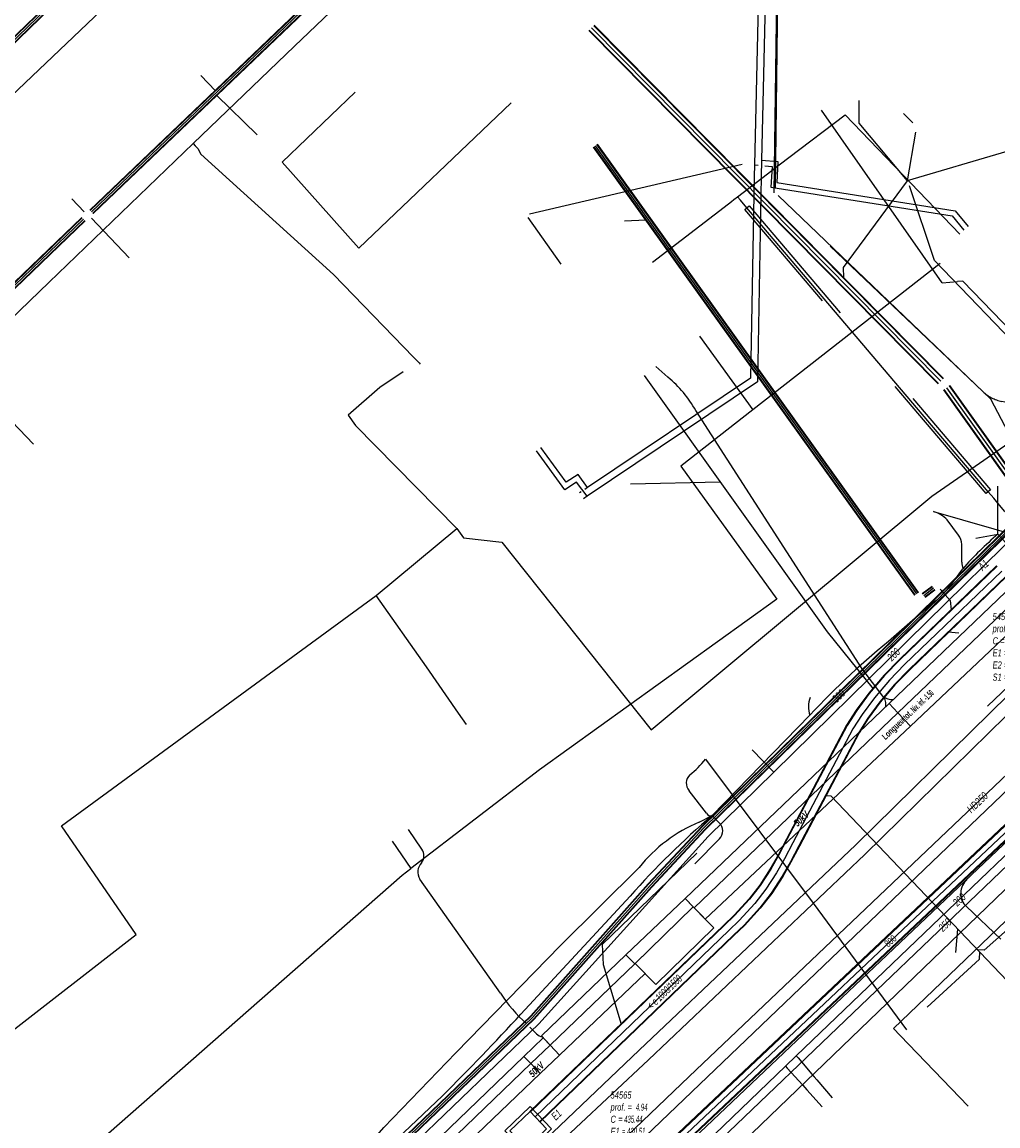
# Model space of a CAD drawing. Header units: metres. Extents: x 2695563 to 2696938, y 1260544 to 1262032.
# Tile 47 of 256: x 2695763 to 2695833, y 1261090 to 1261169. Entities that reach past the tile are written whole.
import ezdxf

# ---------------------------------------------------------------- set-up
doc = ezdxf.new("R2010")
doc.units = ezdxf.units.M
doc.header["$LTSCALE"] = 100
for name, pattern in [('AUSGEZOGEN', [0]), ('STRICHLINIE2_S3', [0.25, 0.15, -0.1]), ('VERDECKT2_S2', [0.18, 0.1, -0.08])]:
    doc.linetypes.add(name, pattern=pattern)
for name, color, linetype in [('CAD_Cadastre des conduites_Ouvrage_Conduite', 200, 'AUSGEZOGEN'), ('Eau portable_Cadastre des conduites_Conduite', 171, 'AUSGEZOGEN'), ('Eau potable_Cadastre des conduites_Conduite_Texte', 171, 'AUSGEZOGEN'), ('EU_Cadastre des conduites', 24, 'AUSGEZOGEN'), ('EU_Cadastre des conduites – Texte', 7, 'AUSGEZOGEN'), ('EU_Cadastre des conduites_Ouvrage spécial – Polygone de détail', 24, 'AUSGEZOGEN'), ('EU_Cadastre des conduites_Regard normalisé – Texte', 24, 'AUSGEZOGEN'), ('EU_Cadastre des conduites_Regard – Ligne de détail', 24, 'AUSGEZOGEN'), ('EU_Cadastre des conduites_Regard – Polygone de détail', 24, 'AUSGEZOGEN'), ('EU_Cadastre des conduites_Texte entrée-sortie', 24, 'AUSGEZOGEN'), ('Gaz_Cadastre des conduites_Conduite', 32, 'AUSGEZOGEN'), ('Gaz_Cadastre des conduites_Conduite_Texte', 32, 'AUSGEZOGEN'), ('Gaz_Cadastre des conduites_Tube de protection', 32, 'AUSGEZOGEN'), ('Réseau électrique_Cadastre des conduite_Bord du tracé', 1, 'AUSGEZOGEN'), ('Réseau électrique_Cadastre des conduite_Texte libre_Texte', 1, 'AUSGEZOGEN'), ('Réseau électrique_Cadastre des conduite_Tronçon de tracé', 1, 'AUSGEZOGEN'), ('Réseau électrique_Cadastre des conduites_Ouvrage_Surface-Ligne-Point', 1, 'AUSGEZOGEN'), ('Réseau électrique_Point altimétrique_Texte', 7, 'AUSGEZOGEN'), ('TV_Cadastre des conduites_CONDUITE', 92, 'AUSGEZOGEN'), ('Télécommunications_SW_Cadastre des conduites_Bord du tracé', 94, 'AUSGEZOGEN'), ('Télécommunications_SW_Cadastre des conduites_Bord du tracé_Texte', 94, 'AUSGEZOGEN')]:
    doc.layers.add(name, color=color, linetype=linetype)
doc.styles.add('ARIAL', font='arial.ttf')
doc.styles.add('ARIALNARROW', font='ARIALN.TTF')
pattern_1 = [(0, (2708005, 1273150), (6075, 6075), [6075, -6075]), (90, (2708005, 1273150), (-6075, 6075), [6075, -6075])]

# ---------------------------------------------------------------- blocks, each defined once
blk = doc.blocks.new('COMPLEXOBJECT_2217')
at = {"layer": 'Réseau électrique_Cadastre des conduite_Tronçon de tracé', "color": 1, "linetype": 'AUSGEZOGEN', "transparency": 33554687}
blk.add_line((5811.129, 11112.917), (5809.902, 11114.526), dxfattribs=at)
for centre, radius, start, end in [((5804.765, 11121.877), 8.106, 309.79563, 320.97412), ((5810.493, 11115.062), 0.798, 132.58827, 222.21123), ((5811.436, 11113.107), 0.361, 211.68231, 287.86797)]:
    blk.add_arc(centre, radius, start, end, dxfattribs=at)
blk = doc.blocks.new('COMPLEXOBJECT_2222')
at = {"layer": 'Réseau électrique_Cadastre des conduite_Tronçon de tracé', "color": 1, "linetype": 'AUSGEZOGEN', "transparency": 33554687}
for p, q in [((5812.044, 11112.244), (5811.547, 11112.763)), ((5810.303, 11109.306), (5812.064, 11111.097))]:
    blk.add_line(p, q, dxfattribs=at)
blk.add_arc((5811.468, 11111.66), 0.82, 316.60471, 45.3932, dxfattribs=at)
blk = doc.blocks.new('COMPLEXOBJECT_2229')
at = {"layer": 'Réseau électrique_Cadastre des conduite_Tronçon de tracé', "color": 1, "linetype": 'AUSGEZOGEN', "transparency": 33554687}
for centre, radius, start, end in [((5819.552, 11136.609), 11.657, 313.14528, 327.46573), ((5893.75, 11048.351), 103.665, 129.70555, 131.92951), ((5858.63, 11082.82), 54.641, 128.68194, 137.26438)]:
    blk.add_arc(centre, radius, start, end, dxfattribs=at)
blk = doc.blocks.new('COMPLEXOBJECT_2420')
at = {"layer": 'Réseau électrique_Cadastre des conduite_Tronçon de tracé', "color": 1, "linetype": 'AUSGEZOGEN', "transparency": 33554687}
blk.add_line((5799.026, 11097.207), (5798.57, 11097.672), dxfattribs=at)
blk.add_arc((5799.544, 11097.708), 0.72, 224.08404, 262.46123, dxfattribs=at)
blk = doc.blocks.new('COMPLEXOBJECT_2425')
at = {"layer": 'Réseau électrique_Cadastre des conduite_Tronçon de tracé', "color": 1, "linetype": 'AUSGEZOGEN', "transparency": 33554687}
for p, q in [((5797.919, 11098.602), (5805.699, 11107.003)), ((5783.343, 11084.255), (5792.332, 11092.783))]:
    blk.add_line(p, q, dxfattribs=at)
for centre, radius, start, end in [((5848.948, 11068.942), 57.612, 130.48055, 138.65075), ((5661.316, 11224.167), 185.545, 314.91962, 317.41087)]:
    blk.add_arc(centre, radius, start, end, dxfattribs=at)
blk = doc.blocks.new('COMPLEXOBJECT_2490')
at = {"layer": 'Réseau électrique_Cadastre des conduite_Tronçon de tracé', "color": 1, "linetype": 'AUSGEZOGEN', "transparency": 33554687}
for p, q in [((5829.082, 11132.727), (5828.281, 11133.827)), ((5829.317, 11130.8), (5829.317, 11132.068))]:
    blk.add_line(p, q, dxfattribs=at)
for centre, radius, start, end in [((5826.529, 11131.972), 2.552, 46.6401, 72.69646), ((5828.106, 11132.008), 1.213, 2.85742, 36.39514)]:
    blk.add_arc(centre, radius, start, end, dxfattribs=at)
blk = doc.blocks.new('COMPLEXOBJECT_2510')
at = {"layer": 'Réseau électrique_Cadastre des conduite_Tronçon de tracé', "color": 1, "linetype": 'AUSGEZOGEN', "transparency": 33554687}
for p, q in [((5808.393, 11143.969), (5807.532, 11144.729)), ((5822.225, 11123.196), (5810.372, 11141.607))]:
    blk.add_line(p, q, dxfattribs=at)
blk.add_arc((5803.076, 11137.504), 8.371, 29.35142, 50.56445, dxfattribs=at)
blk = doc.blocks.new('COMPLEXOBJECT_2511')
at = {"layer": 'Réseau électrique_Cadastre des conduite_Tronçon de tracé', "color": 1, "linetype": 'AUSGEZOGEN', "transparency": 33554687}
for p, q in [((5790.865, 11110.354), (5789.929, 11111.764)), ((5796.471, 11100.113), (5790.736, 11108.231))]:
    blk.add_line(p, q, dxfattribs=at)
for centre, radius, start, end in [((5790.246, 11109.883), 0.778, 321.39824, 37.28468), ((5791.517, 11108.741), 0.933, 135.29744, 213.14517), ((5805.151, 11105.585), 10.261, 212.22574, 228.23756)]:
    blk.add_arc(centre, radius, start, end, dxfattribs=at)
blk = doc.blocks.new('COMPLEXOBJECT_2558')
at = {"layer": 'Réseau électrique_Cadastre des conduite_Tronçon de tracé', "color": 1, "linetype": 'STRICHLINIE2_S3', "transparency": 33554687}
for p, q in [((5818.847, 11192.896), (5838.818, 11211.984)), ((5815.943, 11157.115), (5816.376, 11187.228))]:
    blk.add_line(p, q, dxfattribs=at)
blk.add_arc((5824.379, 11187.111), 8.004, 133.72403, 179.16578, dxfattribs=at)
blk = doc.blocks.new('COMPLEXOBJECT_2569')
at = {"layer": 'Réseau électrique_Cadastre des conduite_Tronçon de tracé', "color": 1, "linetype": 'STRICHLINIE2_S3', "transparency": 33554687}
for p, q in [((5830.807, 11142.962), (5815.943, 11157.115)), ((5833.993, 11141.847), (5832.155, 11142.248))]:
    blk.add_line(p, q, dxfattribs=at)
blk.add_arc((5832.78, 11145.058), 2.879, 226.72628, 257.45575, dxfattribs=at)
blk = doc.blocks.new('COMPLEXOBJECT_2577')
at = {"layer": 'Réseau électrique_Cadastre des conduite_Tronçon de tracé', "color": 1, "linetype": 'AUSGEZOGEN', "transparency": 33554687}
blk.add_line((5810.622, 11112.287), (5811.547, 11112.763), dxfattribs=at)
blk.add_lwpolyline([(5783.343, 11084.255), (5783.748, 11085.054), (5785.804, 11087.81), (5788.166, 11090.535), (5793.284, 11095.857), (5800.736, 11103.492), (5806.34, 11109.057)], dxfattribs=at)
blk.add_arc((5814.833, 11102.252), 10.883, 112.7622, 141.29379, dxfattribs=at)
blk = doc.blocks.new('COMPLEXOBJECT_2764')
at = {"layer": 'Télécommunications_SW_Cadastre des conduites_Bord du tracé', "color": 94, "linetype": 'AUSGEZOGEN', "transparency": 33554687}
blk.add_line((5829.64, 11106.27), (5832.083, 11103.947), dxfattribs=at)
blk.add_arc((5830.527, 11107.205), 1.289, 129.69878, 226.49678, dxfattribs=at)

msp = doc.modelspace()

# ---------------------------------------------------------------- hatches: boundary and pattern name
at = {"layer": 'Réseau électrique_Cadastre des conduite_Bord du tracé', "lineweight": 18, "transparency": 33554687}
h = msp.add_hatch(dxfattribs=at)
h.set_pattern_fill('MUSTER', color=1, scale=6075, style=0, pattern_type=2)
h.set_pattern_definition(pattern_1)
h.paths.add_polyline_path([(2695854.042, 1261141.257), (2695848.063, 1261135.378), (2695844.962, 1261132.346), (2695840.121, 1261127.568), (2695838.758, 1261126.228), (2695832.311, 1261119.889), (2695822.73, 1261110.468), (2695807.314, 1261095.86), (2695799.635, 1261088.514), (2695800.207, 1261087.9), (2695807.968, 1261095.17), (2695823.39, 1261109.785), (2695833.45, 1261119.677), (2695839.408, 1261125.535), (2695840.787, 1261126.891), (2695845.628, 1261131.668), (2695848.728, 1261134.7), (2695854.726, 1261140.597)], flags=0)
h = msp.add_hatch(dxfattribs=at)
h.set_pattern_fill('MUSTER', color=1, scale=6075, style=0, pattern_type=2)
h.set_pattern_definition(pattern_1)
h.paths.add_polyline_path([(2695825.122, 1261120.544), (2695825.739, 1261119.889), (2695839.553, 1261133.116), (2695838.931, 1261133.766)], flags=0)
h = msp.add_hatch(dxfattribs=at)
h.set_pattern_fill('MUSTER', color=1, scale=6075, style=0, pattern_type=2)
h.set_pattern_definition(pattern_1)
h.paths.add_polyline_path([(2695839.553, 1261133.116), (2695825.739, 1261119.889), (2695826.636, 1261118.938), (2695840.544, 1261132.081)], flags=0)
h = msp.add_hatch(dxfattribs=at)
h.set_pattern_fill('MUSTER', color=1, scale=6075, style=0, pattern_type=2)
h.set_pattern_definition(pattern_1)
h.paths.add_polyline_path([(2695810.59, 1261106.65), (2695811.22, 1261106.003), (2695825.739, 1261119.889), (2695825.122, 1261120.544)], flags=0)
h = msp.add_hatch(dxfattribs=at)
h.set_pattern_fill('MUSTER', color=1, scale=6075, style=0, pattern_type=2)
h.set_pattern_definition(pattern_1)
h.paths.add_polyline_path([(2695825.739, 1261119.889), (2695811.22, 1261106.003), (2695812.023, 1261105.179), (2695826.636, 1261118.938)], flags=0)
h = msp.add_hatch(dxfattribs=at)
h.set_pattern_fill('MUSTER', color=1, scale=6075, style=0, pattern_type=2)
h.set_pattern_definition(pattern_1)
h.paths.add_polyline_path([(2695810.59, 1261106.65), (2695806.361, 1261102.643), (2695806.994, 1261101.996), (2695811.167, 1261106.058)], flags=0)
h = msp.add_hatch(dxfattribs=at)
h.set_pattern_fill('MUSTER', color=1, scale=6075, style=0, pattern_type=2)
h.set_pattern_definition(pattern_1)
h.paths.add_polyline_path([(2695800.357, 1261096.869), (2695800.978, 1261096.216), (2695806.994, 1261101.996), (2695806.361, 1261102.643)], flags=0)
h = msp.add_hatch(dxfattribs=at)
h.set_pattern_fill('MUSTER', color=1, scale=6075, style=0, pattern_type=2)
h.set_pattern_definition(pattern_1)
h.paths.add_polyline_path([(2695807.034, 1261102.034), (2695800.978, 1261096.216), (2695801.651, 1261095.509), (2695807.743, 1261101.305)], flags=0)
h = msp.add_hatch(dxfattribs=at)
h.set_pattern_fill('MUSTER', color=1, scale=6075, style=0, pattern_type=2)
h.set_pattern_definition(pattern_1)
h.paths.add_polyline_path([(2695799.097, 1261095.412), (2695799.597, 1261094.894), (2695800.978, 1261096.216), (2695800.486, 1261096.733)], flags=0)
h = msp.add_hatch(dxfattribs=at)
h.set_pattern_fill('MUSTER', color=1, scale=6075, style=0, pattern_type=2)
h.set_pattern_definition(pattern_1)
h.paths.add_polyline_path([(2695800.978, 1261096.216), (2695799.597, 1261094.894), (2695800.275, 1261094.191), (2695801.651, 1261095.509)], flags=0)
h = msp.add_hatch(dxfattribs=at)
h.set_pattern_fill('MUSTER', color=1, scale=6075, style=0, pattern_type=2)
h.set_pattern_definition(pattern_1)
h.paths.add_polyline_path([(2695770.603, 1261067.985), (2695771.102, 1261067.466), (2695784.444, 1261080.268), (2695799.597, 1261094.894), (2695799.097, 1261095.412), (2695783.945, 1261080.787)], flags=0)
h = msp.add_hatch(dxfattribs=at)
h.set_pattern_fill('MUSTER', color=1, scale=6075, style=0, pattern_type=2)
h.set_pattern_definition(pattern_1)
h.paths.add_polyline_path([(2695799.597, 1261094.894), (2695784.444, 1261080.268), (2695771.102, 1261067.466), (2695771.675, 1261066.868), (2695785.087, 1261079.639), (2695800.275, 1261094.191)], flags=0)
at = {"layer": 'Réseau électrique_Cadastre des conduites_Ouvrage_Surface-Ligne-Point', "lineweight": 18, "transparency": 33554687}
h = msp.add_hatch(dxfattribs=at)
h.set_pattern_fill('MUSTER', color=1, scale=4050, style=0, pattern_type=2)
h.set_pattern_definition([(0, (2703955, 1269100), (4050, 4050), [4050, -4050]), (90, (2703955, 1269100), (-4050, 4050), [4050, -4050])])
h.paths.add_polyline_path([(2695811.167, 1261106.058), (2695807.034, 1261102.034), (2695808.496, 1261100.532), (2695812.629, 1261104.557)], flags=0)

# ---------------------------------------------------------------- linework, layer by layer
at = {"layer": 'CAD_Cadastre des conduites_Ouvrage_Conduite', "color": 200, "linetype": 'AUSGEZOGEN', "transparency": 33554687}
for p, q in [((2695815.519, 1261158.906), (2695815.504, 1261158.082)), ((2695815.519, 1261158.906), (2695815.779, 1261158.88)), ((2695816.026, 1261159.258), (2695816.004, 1261158.073)), ((2695803.645, 1261135.934), (2695803.438, 1261135.793)), ((2695803.189, 1261135.625), (2695803.074, 1261135.546)), ((2695803.61, 1261135.308), (2695803.352, 1261135.134))]:
    msp.add_line(p, q, dxfattribs=at)
for points in [[(2695779.757, 1261246.76), (2695785.636, 1261252.292), (2695801.774, 1261235.462), (2695831.2, 1261204.746), (2695816.165, 1261190.697), (2695816.504, 1261179.607), (2695816.026, 1261159.258)], [(2695780.103, 1261246.399), (2695785.617, 1261251.589), (2695801.305, 1261235.228), (2695830.489, 1261204.766), (2695815.658, 1261190.908), (2695816.004, 1261179.605), (2695815.519, 1261158.906)], [(2695816.026, 1261159.258), (2695817.193, 1261159.145), (2695817.107, 1261157.663), (2695829.818, 1261155.648), (2695830.726, 1261154.53)], [(2695816.267, 1261158.833), (2695816.772, 1261158.784), (2695816.686, 1261157.324), (2695829.604, 1261155.276), (2695830.436, 1261154.252)], [(2695816.004, 1261158.073), (2695815.729, 1261143.446), (2695803.61, 1261135.308)], [(2695815.504, 1261158.082), (2695815.234, 1261143.716), (2695803.645, 1261135.934)], [(2695803.61, 1261135.308), (2695802.864, 1261136.316), (2695802.011, 1261135.772), (2695799.998, 1261138.539)], [(2695803.645, 1261135.934), (2695802.963, 1261136.854), (2695802.113, 1261136.311), (2695800.323, 1261138.772)]]:
    msp.add_lwpolyline(points, dxfattribs=at)
at = {"layer": 'Eau portable_Cadastre des conduites_Conduite', "color": 7, "linetype": 'AUSGEZOGEN', "transparency": 33554687}
for p, q in [((2695758.981, 1261144.46), (2695764.187, 1261139.027)), ((2695816.903, 1261115.659), (2695815.354, 1261117.235))]:
    msp.add_line(p, q, dxfattribs=at)
for points in [[(2695740.921, 1261153.122), (2695743.524, 1261150.588), (2695751.937, 1261141.91), (2695754.06, 1261139.72), (2695758.981, 1261144.46), (2695765.316, 1261150.563), (2695775.562, 1261160.425), (2695782.787, 1261167.378), (2695791.516, 1261175.733), (2695800.176, 1261184.009), (2695805.418, 1261189.018), (2695817.648, 1261200.757), (2695819.235, 1261202.255), (2695819.781, 1261202.77), (2695825.707, 1261208.454), (2695800.263, 1261234.988), (2695779.404, 1261256.624), (2695777.387, 1261258.64), (2695776.43, 1261258.663), (2695773.323, 1261256.692), (2695762.522, 1261247.181), (2695762.048, 1261246.733), (2695761.383, 1261245.157), (2695753.92, 1261238.02)], [(2695775.562, 1261160.425), (2695775.715, 1261160.266), (2695775.895, 1261160.079), (2695776.101, 1261159.676), (2695785.547, 1261151.099)], [(2695785.547, 1261151.099), (2695791.256, 1261145.206), (2695791.43, 1261145.027), (2695791.646, 1261144.805), (2695791.723, 1261144.725)], [(2695769.551, 1261068.298), (2695800.182, 1261097.721), (2695812.23, 1261111.068), (2695816.903, 1261115.659), (2695835.941, 1261134.364), (2695841.928, 1261140.246)], [(2695804.674, 1261082.136), (2695808.906, 1261086.211), (2695817.731, 1261094.707), (2695818.5, 1261095.444), (2695846.362, 1261122.178), (2695848.15, 1261123.978), (2695851.592, 1261127.445), (2695854.374, 1261124.708), (2695855.153, 1261123.941)], [(2695818.5, 1261095.444), (2695818.622, 1261095.302), (2695819.604, 1261094.155), (2695819.779, 1261093.95), (2695819.95, 1261093.75), (2695821.063, 1261092.449)], [(2695817.731, 1261094.707), (2695817.857, 1261094.568), (2695818.954, 1261093.354), (2695819.097, 1261093.196), (2695819.24, 1261093.038), (2695820.35, 1261091.81)]]:
    msp.add_lwpolyline(points, dxfattribs=at)
at = {"layer": 'EU_Cadastre des conduites', "linetype": 'AUSGEZOGEN', "transparency": 33554687}
for p, q in [((2695746.109, 1261151.86), (2695782.031, 1261186.659)), ((2695746.123, 1261151.846), (2695782.045, 1261186.645)), ((2695746.136, 1261151.832), (2695782.058, 1261186.631)), ((2695746.318, 1261151.644), (2695782.24, 1261186.443)), ((2695746.331, 1261151.63), (2695782.253, 1261186.429)), ((2695746.345, 1261151.616), (2695782.267, 1261186.415)), ((2695768.202, 1261155.689), (2695791.285, 1261177.748)), ((2695768.215, 1261155.674), (2695791.298, 1261177.733)), ((2695768.229, 1261155.66), (2695791.312, 1261177.719)), ((2695768.409, 1261155.472), (2695791.492, 1261177.531)), ((2695768.423, 1261155.458), (2695791.506, 1261177.517)), ((2695768.436, 1261155.443), (2695791.519, 1261177.502)), ((2695804.091, 1261168.824), (2695828.952, 1261143.67)), ((2695804.105, 1261168.838), (2695828.966, 1261143.684)), ((2695804.119, 1261168.852), (2695828.98, 1261143.698)), ((2695803.735, 1261168.472), (2695828.596, 1261143.318)), ((2695803.749, 1261168.486), (2695828.61, 1261143.332)), ((2695803.763, 1261168.5), (2695828.624, 1261143.346)), ((2695804.043, 1261160.18), (2695826.91, 1261128.254)), ((2695804.059, 1261160.192), (2695826.926, 1261128.266)), ((2695804.075, 1261160.203), (2695826.942, 1261128.277)), ((2695804.287, 1261160.355), (2695827.154, 1261128.429)), ((2695804.303, 1261160.366), (2695827.17, 1261128.44)), ((2695804.319, 1261160.378), (2695827.186, 1261128.452)), ((2695736.014, 1261124.75), (2695767.633, 1261155.165)), ((2695736.028, 1261124.736), (2695767.647, 1261155.151)), ((2695736.042, 1261124.722), (2695767.661, 1261155.137)), ((2695736.222, 1261124.534), (2695767.841, 1261154.949)), ((2695736.236, 1261124.52), (2695767.855, 1261154.935)), ((2695736.25, 1261124.506), (2695767.869, 1261154.921)), ((2695828.967, 1261142.884), (2695835.767, 1261133.341)), ((2695828.983, 1261142.896), (2695835.783, 1261133.353)), ((2695829, 1261142.908), (2695835.8, 1261133.365)), ((2695829.374, 1261143.174), (2695836.174, 1261133.631)), ((2695829.391, 1261143.186), (2695836.191, 1261133.643)), ((2695829.407, 1261143.198), (2695836.207, 1261133.655)), ((2695832.76, 1261130.355), (2695825.841, 1261123.686)), ((2695832.774, 1261130.341), (2695825.855, 1261123.672)), ((2695832.788, 1261130.327), (2695825.869, 1261123.658)), ((2695833.454, 1261129.635), (2695826.545, 1261122.976)), ((2695833.468, 1261129.621), (2695826.559, 1261122.962)), ((2695833.482, 1261129.607), (2695826.573, 1261122.948)), ((2695827.469, 1261128.379), (2695828.166, 1261128.911)), ((2695827.481, 1261128.363), (2695828.178, 1261128.895)), ((2695827.493, 1261128.347), (2695828.19, 1261128.879)), ((2695827.651, 1261128.141), (2695828.348, 1261128.673)), ((2695827.663, 1261128.125), (2695828.36, 1261128.657)), ((2695827.675, 1261128.109), (2695828.372, 1261128.641)), ((2695825.841, 1261123.686), (2695824.743, 1261122.569)), ((2695825.855, 1261123.672), (2695824.758, 1261122.555)), ((2695825.869, 1261123.658), (2695824.773, 1261122.542)), ((2695824.743, 1261122.569), (2695823.662, 1261121.276)), ((2695824.758, 1261122.555), (2695823.677, 1261121.264)), ((2695824.773, 1261122.542), (2695823.693, 1261121.251)), ((2695826.545, 1261122.976), (2695825.485, 1261121.896)), ((2695826.559, 1261122.962), (2695825.5, 1261121.883)), ((2695826.573, 1261122.948), (2695825.515, 1261121.869)), ((2695825.485, 1261121.896), (2695824.449, 1261120.659)), ((2695825.5, 1261121.883), (2695824.465, 1261120.646)), ((2695825.515, 1261121.869), (2695824.48, 1261120.634)), ((2695823.662, 1261121.276), (2695822.768, 1261120.06)), ((2695823.677, 1261121.264), (2695822.785, 1261120.049)), ((2695823.693, 1261121.251), (2695822.801, 1261120.038)), ((2695822.768, 1261120.06), (2695822.084, 1261118.992)), ((2695824.449, 1261120.659), (2695823.593, 1261119.494)), ((2695824.465, 1261120.646), (2695823.609, 1261119.483)), ((2695824.48, 1261120.634), (2695823.626, 1261119.472)), ((2695822.785, 1261120.049), (2695822.102, 1261118.982)), ((2695822.801, 1261120.038), (2695822.119, 1261118.972)), ((2695823.593, 1261119.494), (2695822.949, 1261118.488)), ((2695823.609, 1261119.483), (2695822.966, 1261118.478)), ((2695823.626, 1261119.472), (2695822.984, 1261118.468)), ((2695822.084, 1261118.992), (2695817.796, 1261110.874)), ((2695822.102, 1261118.982), (2695817.814, 1261110.865)), ((2695822.119, 1261118.972), (2695817.832, 1261110.855)), ((2695822.949, 1261118.488), (2695818.68, 1261110.407)), ((2695822.966, 1261118.478), (2695818.698, 1261110.397)), ((2695822.984, 1261118.468), (2695818.716, 1261110.388)), ((2695817.796, 1261110.874), (2695817.197, 1261109.74)), ((2695817.814, 1261110.865), (2695817.215, 1261109.73)), ((2695817.832, 1261110.855), (2695817.233, 1261109.721)), ((2695818.68, 1261110.407), (2695818.075, 1261109.261)), ((2695818.698, 1261110.397), (2695818.093, 1261109.252)), ((2695818.716, 1261110.388), (2695818.111, 1261109.242)), ((2695817.197, 1261109.74), (2695816.649, 1261108.765)), ((2695817.215, 1261109.73), (2695816.666, 1261108.755)), ((2695817.233, 1261109.721), (2695816.683, 1261108.745)), ((2695818.075, 1261109.261), (2695817.505, 1261108.247)), ((2695818.093, 1261109.252), (2695817.522, 1261108.237)), ((2695818.111, 1261109.242), (2695817.539, 1261108.227)), ((2695816.649, 1261108.765), (2695815.903, 1261107.617)), ((2695816.666, 1261108.755), (2695815.919, 1261107.605)), ((2695816.683, 1261108.745), (2695815.935, 1261107.593)), ((2695815.903, 1261107.617), (2695815.141, 1261106.636)), ((2695815.919, 1261107.605), (2695815.156, 1261106.623)), ((2695815.935, 1261107.593), (2695815.172, 1261106.61)), ((2695817.505, 1261108.247), (2695816.719, 1261107.037)), ((2695817.522, 1261108.237), (2695816.735, 1261107.025)), ((2695817.539, 1261108.227), (2695816.751, 1261107.013)), ((2695816.719, 1261107.037), (2695815.906, 1261105.99)), ((2695816.735, 1261107.025), (2695815.922, 1261105.977)), ((2695816.751, 1261107.013), (2695815.937, 1261105.964)), ((2695815.141, 1261106.636), (2695814.068, 1261105.462)), ((2695815.156, 1261106.623), (2695814.082, 1261105.448)), ((2695815.172, 1261106.61), (2695814.096, 1261105.434)), ((2695815.906, 1261105.99), (2695814.782, 1261104.762)), ((2695815.922, 1261105.977), (2695814.796, 1261104.748)), ((2695815.937, 1261105.964), (2695814.81, 1261104.734)), ((2695814.068, 1261105.462), (2695813.331, 1261104.762)), ((2695814.082, 1261105.448), (2695813.344, 1261104.747)), ((2695814.096, 1261105.434), (2695813.358, 1261104.733)), ((2695813.331, 1261104.762), (2695799.54, 1261091.488)), ((2695813.344, 1261104.747), (2695799.554, 1261091.473)), ((2695813.358, 1261104.733), (2695799.568, 1261091.459)), ((2695814.782, 1261104.762), (2695814.022, 1261104.039)), ((2695814.796, 1261104.748), (2695814.036, 1261104.025)), ((2695814.81, 1261104.734), (2695814.049, 1261104.01)), ((2695814.022, 1261104.039), (2695800.234, 1261090.767)), ((2695814.036, 1261104.025), (2695800.248, 1261090.753)), ((2695814.049, 1261104.01), (2695800.262, 1261090.738))]:
    msp.add_line(p, q, dxfattribs=at)
at = {"layer": 'EU_Cadastre des conduites', "color": 255, "transparency": 33554687}
for p, q in [((2695746.227, 1261151.738), (2695782.149, 1261186.537)), ((2695768.319, 1261155.566), (2695791.402, 1261177.625)), ((2695803.927, 1261168.662), (2695828.788, 1261143.508)), ((2695804.181, 1261160.279), (2695827.048, 1261128.353)), ((2695736.132, 1261124.628), (2695767.751, 1261155.043)), ((2695829.187, 1261143.041), (2695835.987, 1261133.498)), ((2695833.121, 1261129.981), (2695826.207, 1261123.317)), ((2695827.572, 1261128.244), (2695828.269, 1261128.776)), ((2695826.207, 1261123.317), (2695825.129, 1261122.219)), ((2695825.129, 1261122.219), (2695824.071, 1261120.955)), ((2695824.071, 1261120.955), (2695823.197, 1261119.766)), ((2695823.197, 1261119.766), (2695822.534, 1261118.73)), ((2695822.534, 1261118.73), (2695818.256, 1261110.631)), ((2695818.256, 1261110.631), (2695817.654, 1261109.491)), ((2695817.654, 1261109.491), (2695817.094, 1261108.496)), ((2695817.094, 1261108.496), (2695816.327, 1261107.315)), ((2695816.327, 1261107.315), (2695815.539, 1261106.3)), ((2695815.539, 1261106.3), (2695814.439, 1261105.098)), ((2695813.69, 1261104.386), (2695799.901, 1261091.113)), ((2695814.439, 1261105.098), (2695813.69, 1261104.386))]:
    msp.add_line(p, q, dxfattribs=at)
at = {"layer": 'EU_Cadastre des conduites', "color": 24, "linetype": 'AUSGEZOGEN', "transparency": 33554687}
for p, q in [((2695748.737, 1261150.613), (2695779.346, 1261179.771)), ((2695776.103, 1261165.284), (2695777.16, 1261164.195)), ((2695780.112, 1261161.054), (2695777.241, 1261163.861)), ((2695826.132, 1261162.562), (2695826.784, 1261161.9)), ((2695826.976, 1261161.249), (2695826.398, 1261157.781)), ((2695814.645, 1261158.938), (2695799.495, 1261155.412)), ((2695766.928, 1261156.489), (2695767.81, 1261155.567)), ((2695771.012, 1261152.291), (2695768.333, 1261155.105)), ((2695799.381, 1261155.169), (2695801.73, 1261151.847)), ((2695806.28, 1261154.922), (2695807.797, 1261154.992)), ((2695807.658, 1261143.903), (2695820.706, 1261125.639)), ((2695806.697, 1261136.204), (2695813.069, 1261136.329)), ((2695820.706, 1261125.639), (2695823.975, 1261121.588)), ((2695830.067, 1261125.549), (2695829.319, 1261125.622)), ((2695829.852, 1261102.819), (2695829.993, 1261104.476)), ((2695804.686, 1261103.369), (2695804.755, 1261101.964)), ((2695804.755, 1261101.964), (2695806.025, 1261097.713))]:
    msp.add_line(p, q, dxfattribs=at)
for points in [[(2695822.948, 1261163.489), (2695822.948, 1261161.872), (2695826.398, 1261157.781)], [(2695834.801, 1261158.486), (2695833.485, 1261159.866), (2695826.398, 1261157.781)], [(2695826.398, 1261157.781), (2695821.846, 1261151.604), (2695821.85, 1261150.891)], [(2695835.091, 1261145.076), (2695828.343, 1261152.09), (2695826.566, 1261157.428)], [(2695828.746, 1261128.682), (2695829.45, 1261127.892), (2695829.513, 1261127.212)], [(2695836.872, 1261097.25), (2695820.971, 1261113.952), (2695820.595, 1261113.978)], [(2695834.356, 1261105.192), (2695831.879, 1261102.97), (2695831.419, 1261103.001)], [(2695827.823, 1261098.913), (2695831.547, 1261102.329), (2695831.566, 1261102.823)]]:
    msp.add_lwpolyline(points, dxfattribs=at)
at = {"layer": 'EU_Cadastre des conduites_Ouvrage spécial – Polygone de détail', "color": 24, "linetype": 'STRICHLINIE2_S3', "transparency": 33554687}
msp.add_lwpolyline([(2695805.171, 1261181.361), (2695781.888, 1261159.094), (2695787.347, 1261152.968), (2695810.634, 1261175.23), (2695805.171, 1261181.361)], close=True, dxfattribs=at)
at = {"layer": 'EU_Cadastre des conduites_Regard – Ligne de détail', "color": 24, "linetype": 'AUSGEZOGEN', "transparency": 33554687}
msp.add_line((2695811.428, 1261109.877), (2695804.686, 1261103.369), dxfattribs=at)
at = {"layer": 'EU_Cadastre des conduites_Regard – Polygone de détail', "color": 24, "linetype": 'STRICHLINIE2_S3', "transparency": 33554687}
for points in [[(2695799.561, 1261091.831), (2695797.754, 1261090.104), (2695799.274, 1261088.513), (2695801.081, 1261090.241), (2695799.561, 1261091.831)], [(2695799.553, 1261091.478), (2695798.107, 1261090.096), (2695799.282, 1261088.867), (2695800.728, 1261090.249), (2695799.553, 1261091.478)]]:
    msp.add_lwpolyline(points, close=True, dxfattribs=at)
at = {"layer": 'Gaz_Cadastre des conduites_Conduite', "linetype": 'AUSGEZOGEN', "transparency": 33554687}
for p, q in [((2695811.79, 1261111.803), (2695833.952, 1261133.498)), ((2695811.804, 1261111.79), (2695833.965, 1261133.485)), ((2695811.817, 1261111.777), (2695833.978, 1261133.472)), ((2695812.005, 1261111.593), (2695834.162, 1261133.284)), ((2695812.018, 1261111.58), (2695834.175, 1261133.271)), ((2695812.032, 1261111.567), (2695834.188, 1261133.258)), ((2695807.961, 1261107.698), (2695811.79, 1261111.803)), ((2695807.975, 1261107.685), (2695811.804, 1261111.79)), ((2695807.989, 1261107.672), (2695811.817, 1261111.777)), ((2695808.183, 1261107.496), (2695812.005, 1261111.593)), ((2695808.197, 1261107.483), (2695812.018, 1261111.58)), ((2695808.211, 1261107.47), (2695812.032, 1261111.567)), ((2695799.59, 1261098.301), (2695807.961, 1261107.698)), ((2695799.604, 1261098.288), (2695807.975, 1261107.685)), ((2695799.617, 1261098.275), (2695807.989, 1261107.672)), ((2695799.807, 1261098.093), (2695808.183, 1261107.496)), ((2695799.82, 1261098.08), (2695808.197, 1261107.483)), ((2695799.834, 1261098.067), (2695808.211, 1261107.47)), ((2695768.042, 1261068.01), (2695799.59, 1261098.301)), ((2695768.055, 1261067.996), (2695799.604, 1261098.288)), ((2695768.068, 1261067.983), (2695799.617, 1261098.275)), ((2695768.25, 1261067.793), (2695799.807, 1261098.093)), ((2695768.263, 1261067.78), (2695799.82, 1261098.08)), ((2695768.276, 1261067.766), (2695799.834, 1261098.067))]:
    msp.add_line(p, q, dxfattribs=at)
at = {"layer": 'Gaz_Cadastre des conduites_Conduite', "color": 255, "linetype": 'AUSGEZOGEN', "transparency": 33554687}
for p, q in [((2695811.911, 1261111.685), (2695834.07, 1261133.378)), ((2695808.086, 1261107.584), (2695811.911, 1261111.685)), ((2695799.712, 1261098.184), (2695808.086, 1261107.584)), ((2695768.159, 1261067.888), (2695799.712, 1261098.184))]:
    msp.add_line(p, q, dxfattribs=at)
at = {"layer": 'Gaz_Cadastre des conduites_Conduite', "color": 32, "linetype": 'AUSGEZOGEN', "transparency": 33554687}
msp.add_line((2695810.863, 1261093.989), (2695771.794, 1261056.538), dxfattribs=at)
for points in [[(2695817.978, 1261159.429), (2695821.98, 1261162.48), (2695830.146, 1261153.975)], [(2695814.32, 1261156.64), (2695814.706, 1261156.935), (2695817.382, 1261158.974), (2695817.978, 1261159.429)], [(2695808.259, 1261151.979), (2695813.67, 1261156.14), (2695813.879, 1261156.301), (2695814.06, 1261156.44), (2695814.32, 1261156.64)], [(2695834.07, 1261133.378), (2695833.457, 1261134.1), (2695833.328, 1261134.252), (2695833.112, 1261134.506), (2695832.857, 1261134.807), (2695832.751, 1261134.932), (2695832.55, 1261135.168), (2695832.162, 1261135.625), (2695814.987, 1261155.855), (2695814.517, 1261156.408), (2695814.32, 1261156.64)], [(2695849.754, 1261130.955), (2695849.254, 1261130.48), (2695848.888, 1261130.132), (2695835.977, 1261117.86), (2695810.863, 1261093.989)], [(2695805.41, 1261082.106), (2695846.823, 1261121.766), (2695848.553, 1261123.433), (2695848.739, 1261123.612), (2695852.62, 1261127.349), (2695852.826, 1261127.146), (2695854.616, 1261125.377), (2695856.11, 1261123.901)]]:
    msp.add_lwpolyline(points, dxfattribs=at)
at = {"layer": 'Gaz_Cadastre des conduites_Tube de protection', "color": 32, "linetype": 'VERDECKT2_S2', "transparency": 33554687}
msp.add_lwpolyline([(2695814.834, 1261155.725), (2695815.139, 1261155.984), (2695832.315, 1261135.755), (2695832.01, 1261135.496), (2695814.834, 1261155.725)], close=True, dxfattribs=at)
at = {"layer": 'Réseau électrique_Cadastre des conduite_Bord du tracé', "color": 1, "linetype": 'AUSGEZOGEN', "transparency": 33554687}
for points in [[(2695854.042, 1261141.257), (2695848.063, 1261135.378), (2695844.962, 1261132.346), (2695840.121, 1261127.568), (2695838.758, 1261126.228), (2695832.311, 1261119.889), (2695822.73, 1261110.468), (2695807.314, 1261095.86), (2695799.635, 1261088.514), (2695800.207, 1261087.9), (2695807.968, 1261095.17), (2695823.39, 1261109.785), (2695833.45, 1261119.677), (2695839.408, 1261125.535), (2695840.787, 1261126.891), (2695845.628, 1261131.668), (2695848.728, 1261134.7), (2695854.726, 1261140.597), (2695854.042, 1261141.257)], [(2695825.122, 1261120.544), (2695825.739, 1261119.889), (2695839.553, 1261133.116), (2695838.931, 1261133.766), (2695825.122, 1261120.544)], [(2695839.553, 1261133.116), (2695825.739, 1261119.889), (2695826.636, 1261118.938), (2695840.544, 1261132.081), (2695839.553, 1261133.116)], [(2695810.59, 1261106.65), (2695811.22, 1261106.003), (2695825.739, 1261119.889), (2695825.122, 1261120.544), (2695810.59, 1261106.65)], [(2695825.739, 1261119.889), (2695811.22, 1261106.003), (2695812.023, 1261105.179), (2695826.636, 1261118.938), (2695825.739, 1261119.889)], [(2695810.59, 1261106.65), (2695806.361, 1261102.643), (2695806.994, 1261101.996), (2695811.167, 1261106.058), (2695810.59, 1261106.65)], [(2695800.357, 1261096.869), (2695800.978, 1261096.216), (2695806.994, 1261101.996), (2695806.361, 1261102.643), (2695800.357, 1261096.869)], [(2695807.034, 1261102.034), (2695800.978, 1261096.216), (2695801.651, 1261095.509), (2695807.743, 1261101.305), (2695807.034, 1261102.034)], [(2695799.097, 1261095.412), (2695799.597, 1261094.894), (2695800.978, 1261096.216), (2695800.486, 1261096.733), (2695799.097, 1261095.412)], [(2695800.978, 1261096.216), (2695799.597, 1261094.894), (2695800.275, 1261094.191), (2695801.651, 1261095.509), (2695800.978, 1261096.216)], [(2695770.603, 1261067.985), (2695771.102, 1261067.466), (2695784.444, 1261080.268), (2695799.597, 1261094.894), (2695799.097, 1261095.412), (2695783.945, 1261080.787), (2695770.603, 1261067.985)], [(2695799.597, 1261094.894), (2695784.444, 1261080.268), (2695771.102, 1261067.466), (2695771.675, 1261066.868), (2695785.087, 1261079.639), (2695800.275, 1261094.191), (2695799.597, 1261094.894)]]:
    msp.add_lwpolyline(points, close=True, dxfattribs=at)
at = {"layer": 'Réseau électrique_Cadastre des conduite_Tronçon de tracé', "color": 1, "linetype": 'STRICHLINIE2_S3', "transparency": 33554687}
for q in [(2695804.97, 1261184.76), (2695829.964, 1261150.603)]:
    msp.add_line((2695828.89, 1261150.52), q, dxfattribs=at)
at = {"layer": 'Réseau électrique_Cadastre des conduite_Tronçon de tracé', "color": 1, "linetype": 'AUSGEZOGEN', "transparency": 33554687}
for p, q in [((2695830.352, 1261150.632), (2695829.964, 1261150.603)), ((2695832.852, 1261132.606), (2695832.858, 1261136.017)), ((2695828.258, 1261134.218), (2695845.142, 1261129.4)), ((2695831.277, 1261132.317), (2695832.852, 1261132.606)), ((2695836.073, 1261129.101), (2695832.852, 1261132.606)), ((2695832.102, 1261120.356), (2695838.525, 1261126.48)), ((2695824.666, 1261121.078), (2695823.195, 1261123.006)), ((2695812.517, 1261112.573), (2695819.466, 1261119.71)), ((2695812.032, 1261116.583), (2695819.695, 1261106.317)), ((2695813.215, 1261087.888), (2695836.321, 1261110.146))]:
    msp.add_line(p, q, dxfattribs=at)
msp.add_lwpolyline([(2695835.357, 1261145.127), (2695835.284, 1261145.522), (2695830.352, 1261150.632)], dxfattribs=at)
for centre, radius, start, end in [((2695849.487, 1261113.157), 25.592, 130.54076, 138.3961), ((2695832.019, 1261130.613), 1.732, 180.09588, 195.50114), ((2695821.051, 1261120.309), 1.695, 156.67927, 200.70453), ((2695823.868, 1261120.46), 1.009, 350.74782, 37.7391), ((2695825.335, 1261121.827), 1.004, 228.21529, 274.68609)]:
    msp.add_arc(centre, radius, start, end, dxfattribs=at)
at = {"layer": 'Réseau électrique_Cadastre des conduites_Ouvrage_Surface-Ligne-Point', "color": 1, "linetype": 'AUSGEZOGEN', "transparency": 33554687}
msp.add_line((2695819.695, 1261106.317), (2695826.356, 1261097.295), dxfattribs=at)
msp.add_lwpolyline([(2695811.167, 1261106.058), (2695807.034, 1261102.034), (2695808.496, 1261100.532), (2695812.629, 1261104.557), (2695811.167, 1261106.058)], close=True, dxfattribs=at)
at = {"layer": 'TV_Cadastre des conduites_CONDUITE', "color": 92, "linetype": 'AUSGEZOGEN', "transparency": 33554687}
for p, q in [((2695828.73, 1261151.881), (2695815.408, 1261141.467)), ((2695811.618, 1261146.705), (2695815.408, 1261141.467)), ((2695789.725, 1261110.735), (2695791.059, 1261108.801))]:
    msp.add_line(p, q, dxfattribs=at)
for points in [[(2695815.408, 1261141.467), (2695810.278, 1261137.457), (2695817.104, 1261127.986), (2695800.215, 1261115.81), (2695791.059, 1261108.801)], [(2695747.126, 1261076.14), (2695753.589, 1261081.314), (2695756.031, 1261078.095), (2695790.442, 1261108.329), (2695791.059, 1261108.801)]]:
    msp.add_lwpolyline(points, dxfattribs=at)
at = {"layer": 'Télécommunications_SW_Cadastre des conduites_Bord du tracé', "color": 94, "linetype": 'AUSGEZOGEN', "transparency": 33554687}
for p, q in [((2695788.594, 1261128.227), (2695794.341, 1261133.004)), ((2695856.289, 1261132.382), (2695809.537, 1261088.004))]:
    msp.add_line(p, q, dxfattribs=at)
at = {"layer": 'Télécommunications_SW_Cadastre des conduites_Bord du tracé', "linetype": 'AUSGEZOGEN', "transparency": 33554687}
for p, q in [((2695855.682, 1261133.003), (2695808.833, 1261088.752)), ((2695855.7, 1261132.983), (2695808.851, 1261088.732)), ((2695855.719, 1261132.963), (2695808.87, 1261088.712)), ((2695856.231, 1261132.421), (2695809.382, 1261088.17)), ((2695856.25, 1261132.401), (2695809.401, 1261088.15)), ((2695856.268, 1261132.381), (2695809.419, 1261088.13))]:
    msp.add_line(p, q, dxfattribs=at)
at = {"layer": 'Télécommunications_SW_Cadastre des conduites_Bord du tracé', "color": 255, "transparency": 33554687}
msp.add_line((2695855.975, 1261132.692), (2695809.126, 1261088.441), dxfattribs=at)
at = {"layer": 'Télécommunications_SW_Cadastre des conduites_Bord du tracé', "color": 94, "linetype": 'AUSGEZOGEN', "transparency": 33554687}
for points in [[(2695839.488, 1261211.641), (2695827.458, 1261199.81), (2695825.614, 1261197.997), (2695817.394, 1261190.39), (2695816.989, 1261157.247)], [(2695834.87, 1261137.426), (2695832.35, 1261142.227), (2695817.202, 1261156.739)], [(2695794.341, 1261133.004), (2695794.807, 1261132.354), (2695797.527, 1261132.033), (2695808.166, 1261118.663), (2695828.137, 1261135.321), (2695843.727, 1261146.122)], [(2695705.324, 1261144.031), (2695698.801, 1261139.359), (2695703.865, 1261132.783), (2695722.734, 1261108.025), (2695724.445, 1261105.545), (2695742.785, 1261081.782), (2695771.506, 1261104.102), (2695766.183, 1261111.822), (2695788.594, 1261128.227)], [(2695790.515, 1261144.178), (2695788.851, 1261143.064), (2695786.588, 1261141.072), (2695787.112, 1261140.341), (2695794.341, 1261133.004)], [(2695795.024, 1261119.047), (2695794.452, 1261119.867), (2695792.163, 1261123.148), (2695788.594, 1261128.227)], [(2695852.266, 1261123.173), (2695848.59, 1261126.089), (2695846.746, 1261125.677), (2695843.596, 1261124.03), (2695806.652, 1261088.671), (2695743.052, 1261027.688)], [(2695830.746, 1261091.855), (2695825.897, 1261096.904), (2695825.412, 1261097.408), (2695846.53, 1261117.653)]]:
    msp.add_lwpolyline(points, dxfattribs=at)

# ---------------------------------------------------------------- block references
at = {"layer": 'Réseau électrique_Cadastre des conduite_Tronçon de tracé', "color": 1, "linetype": 'STRICHLINIE2_S3', "lineweight": -3, "transparency": 33554687}
for name in ['COMPLEXOBJECT_2558', 'COMPLEXOBJECT_2569']:
    msp.add_blockref(name, (2690000.97, 1249999.81), dxfattribs=at)
at = {"layer": 'Réseau électrique_Cadastre des conduite_Tronçon de tracé', "color": 1, "linetype": 'AUSGEZOGEN', "lineweight": -3, "transparency": 33554687}
for name in ['COMPLEXOBJECT_2510', 'COMPLEXOBJECT_2490', 'COMPLEXOBJECT_2229', 'COMPLEXOBJECT_2217', 'COMPLEXOBJECT_2425', 'COMPLEXOBJECT_2577', 'COMPLEXOBJECT_2222', 'COMPLEXOBJECT_2511', 'COMPLEXOBJECT_2420']:
    msp.add_blockref(name, (2690000.97, 1249999.81), dxfattribs=at)
at = {"layer": 'Télécommunications_SW_Cadastre des conduites_Bord du tracé', "color": 94, "linetype": 'AUSGEZOGEN', "lineweight": -3, "transparency": 33554687}
msp.add_blockref('COMPLEXOBJECT_2764', (2690000.97, 1249999.81), dxfattribs=at)

# ---------------------------------------------------------------- texts
at = {"layer": 'Eau potable_Cadastre des conduites_Conduite_Texte', "color": 7, "transparency": 33554687, "char_height": 0.55426, "width": 1.10633, "attachment_point": 5, "style": 'ARIAL'}
for insert, rotation in [((2695825.432, 1261124.03), 44.4933), ((2695830.106, 1261106.572), 43.8156)]:
    msp.add_mtext('\\A1;{\\fArial|i1|b0;\\H0.554263;\\W0.700000;\\C7;200}\\P', dxfattribs=dict(at, insert=insert, rotation=rotation))
at = {"layer": 'EU_Cadastre des conduites – Texte', "color": 24, "transparency": 33554687, "insert": (2695809.11, 1261099.984), "char_height": 0.55705, "width": 6, "attachment_point": 5, "rotation": 43.9938, "style": 'ARIAL'}
msp.add_mtext('\\A1;{\\fArial|i1|b0;\\H0.557054;\\W0.700000;\\C24;< \\W0.490000;e 1000/1500}\\P', dxfattribs=at)
at = {"layer": 'EU_Cadastre des conduites_Regard normalisé – Texte', "color": 24, "transparency": 33554687, "char_height": 0.50641, "attachment_point": 1, "line_spacing_factor": 1.024096, "style": 'ARIAL'}
for s, insert, width in [('\\A1;{\\fArial|b0|i1|c0|p34;\\W0.69314;54561}\\P{\\fArial|b0|i1|c0|p34;\\H0.99721x;\\W0.69314;prof. = \\W0.4852; 4.67}\\P{\\fArial|b0|i1|c0|p34;\\H0.99721x;\\W0.69314;C =\\W0.4852; 435.51}\\P{\\fArial|b0|i1|c0|p34;\\H0.99721x;\\W0.69314;E1 \\W0.4852;= 430.83}\\P{\\fArial|b0|i1|c0|p34;\\H0.99721x;\\W0.69314;E2 \\W0.4852;= 431.36}\\P{\\fArial|b0|i1|c0|p34;\\H0.99721x;\\W0.69314;S1 =\\W0.4852; 430.84}', (2695832.474, 1261126.991), 2.82906), ('\\A1;{\\fArial|b0|i1|c0|p34;\\W0.6945;54565}\\P{\\fArial|b0|i1|c0|p34;\\H0.99721x;\\W0.6945;prof. = \\W0.48615; 4.94}\\P{\\fArial|b0|i1|c0|p34;\\H0.99721x;\\W0.6945;C =\\W0.48615; 435.44}\\P{\\fArial|b0|i1|c0|p34;\\H0.99721x;\\W0.6945;E1 \\W0.48615;= 430.51}\\P{\\fArial|b0|i1|c0|p34;\\H0.99721x;\\W0.6945;E2 \\W0.48615;= 430.66}\\P{\\fArial|b0|i1|c0|p34;\\H0.99721x;\\W0.6945;S1 =\\W0.48615; 430.50}', (2695805.275, 1261092.911), 2.83806)]:
    msp.add_mtext(s, dxfattribs=dict(at, insert=insert, width=width))
at = {"layer": 'EU_Cadastre des conduites_Texte entrée-sortie', "color": 24, "transparency": 33554687, "char_height": 0.55705, "width": 0.85544, "attachment_point": 7, "rotation": 43.9074, "style": 'ARIAL'}
for s, insert in [('\\A1;{\\fArial|i1|b0;\\H0.557054;\\W0.700000;\\C24;A1}\\P', (2695831.775, 1261129.975)), ('\\A1;{\\fArial|i1|b0;\\H0.557054;\\W0.700000;\\C24;E1}\\P', (2695801.38, 1261090.819))]:
    msp.add_mtext(s, dxfattribs=dict(at, insert=insert))
at = {"layer": 'Gaz_Cadastre des conduites_Conduite_Texte', "color": 32, "transparency": 33554687, "char_height": 0.55825, "attachment_point": 5, "style": 'ARIAL'}
for s, insert, width, rotation in [('\\A1;{\\fArial|i1|b0;\\H0.558250;\\W0.700000;\\C32;300}\\P', (2695821.514, 1261121.079), 1.11429, 44.3889), ('\\A1;{\\fArial|i1|b0;\\H0.558250;\\W0.700000;\\C32;HD250}\\P', (2695831.393, 1261113.495), 1.90938, 43.5465), ('\\A1;{\\fArial|i1|b0;\\H0.558250;\\W0.700000;\\C32;250}\\P', (2695829.083, 1261104.769), 1.11429, 43.7607)]:
    msp.add_mtext(s, dxfattribs=dict(at, insert=insert, width=width, rotation=rotation))
at = {"layer": 'Réseau électrique_Cadastre des conduite_Texte libre_Texte', "color": 1, "transparency": 33554687, "char_height": 0.5075, "width": 12, "attachment_point": 5, "style": 'ARIALNARROW'}
for insert, rotation in [((2695818.851, 1261112.331), 43.3809), ((2695800.002, 1261094.475), 43.8165)]:
    msp.add_mtext('\\A1;{\\fArial Narrow|i1|b1;\\H0.507500;\\W0.700000;\\C1;50kV}\\P', dxfattribs=dict(at, insert=insert, rotation=rotation))
at = {"layer": 'Réseau électrique_Point altimétrique_Texte', "color": 1, "transparency": 33554687, "insert": (2695826.483, 1261119.69), "char_height": 0.45675, "width": 6, "attachment_point": 5, "rotation": 43.5231, "style": 'ARIALNARROW'}
msp.add_mtext('\\A1;{\\fArial Narrow|b1|i0|c0|p34;\\W0.7;Longue\\W0.49;ur t\\W0.7;ot.\\W0.49; Niv. inf. -1.50}', dxfattribs=at)
at = {"layer": 'Télécommunications_SW_Cadastre des conduites_Bord du tracé_Texte', "color": 94, "transparency": 33554687, "insert": (2695825.147, 1261103.581), "char_height": 0.50638, "width": 1.28184, "attachment_point": 5, "rotation": 40.6701, "style": 'ARIAL'}
msp.add_mtext('\\W0.70; 800 ', dxfattribs=at)

doc.saveas('drawing.dxf')
